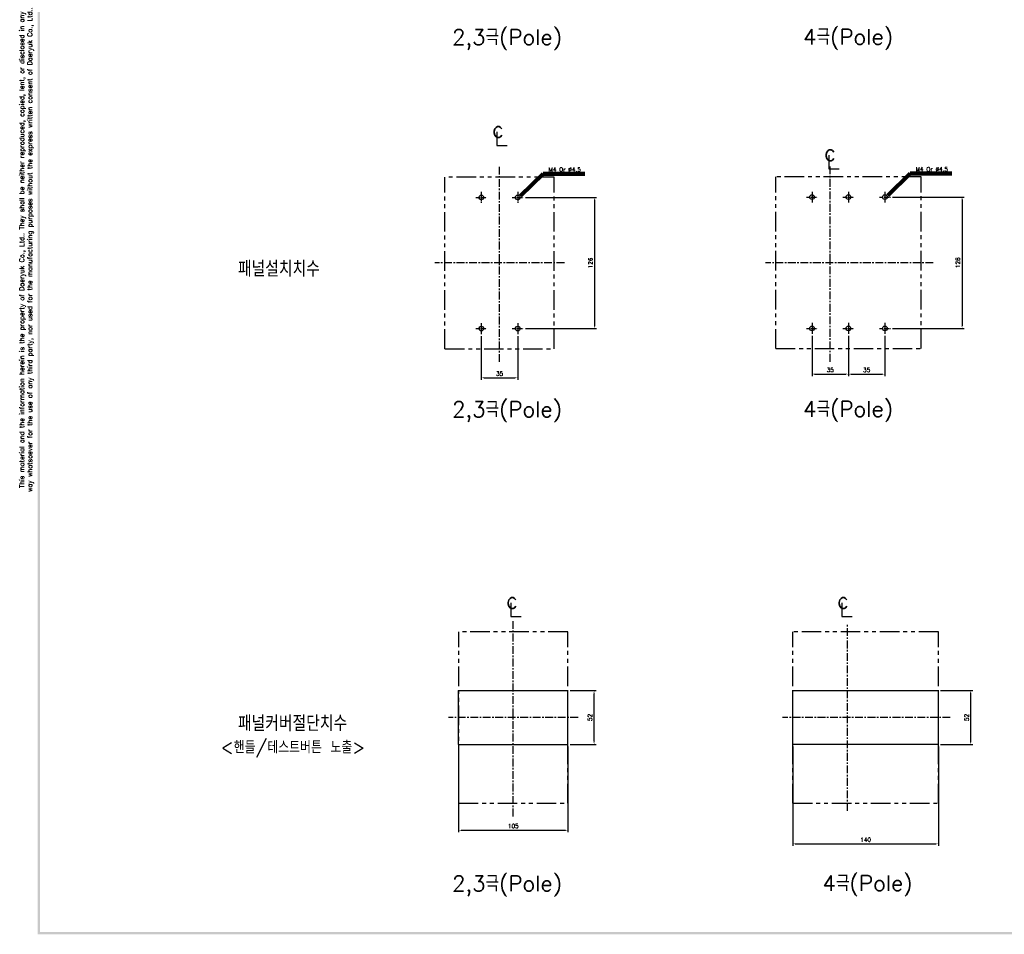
# Model space of a CAD drawing. Extents: x -444 to 2710, y -907 to 1788.
# Tile 1 of 12: x -442 to 504, y 460 to 1338. Entities that reach past the tile are written whole.
import ezdxf

# ---------------------------------------------------------------- set-up
doc = ezdxf.new("R2010")
doc.units = 0
doc.header["$LTSCALE"] = 3
doc.header["$MEASUREMENT"] = 0
doc.linetypes.add('CENTER', pattern=[2, 1.25, -0.25, 0.25, -0.25])
doc.linetypes.add('PHANTOM2', pattern=[1.25, 0.625, -0.125, 0.125, -0.125, 0.125, -0.125])
doc.layers.get('0').update_dxf_attribs({"linetype": 'CONTINUOUS'})
doc.layers.get('Defpoints').update_dxf_attribs({"linetype": 'CONTINUOUS'})
for name, color, linetype in [('AM_VIS', 7, 'CONTINUOUS'), ('cen', 1, 'CENTER'), ('CENTER', 1, 'CENTER'), ('di', 3, 'CONTINUOUS'), ('DIM', 3, 'CONTINUOUS'), ('dwg', 7, 'CONTINUOUS'), ('NOTE', 4, 'CONTINUOUS')]:
    doc.layers.add(name, color=color, linetype=linetype)
doc.styles.add('K25', font='TXT', dxfattribs={"width": 0.9, "height": 2.5, "bigfont": 'TBHAN'})
doc.styles.add('KIM', font='ROMANS.shx', dxfattribs={"height": 5, "bigfont": 'GSG1.shx'})
doc.styles.get("Standard").update_dxf_attribs({"font": 'romans.shx', "height": 4, "bigfont": 'ghs.shx'})
doc.dimstyles.get("Standard").update_dxf_attribs({"dimtxt": 0.18, "dimasz": 0.18, "dimexe": 0.18, "dimexo": 0.0625, "dimgap": 0.09, "dimtad": 0, "dimtih": 1, "dimtoh": 1, "dimdec": 4, "dimzin": 0, "dimdsep": 46, "dimtxsty": 'Standard', "dimcen": 0.09, "dimadec": 0, "dimazin": 0, "dimtfac": 1, "dimtdec": 4, "dimtofl": 0, "dimtmove": 0, "dimatfit": 3, "dimfxl": 0, "dimtolj": 1, "dimtzin": 0, "dimarcsym": 0})
doc.dimstyles.new('STANDARD$0', dxfattribs={"dimtxt": 5, "dimasz": 5, "dimexe": 1, "dimexo": 2, "dimgap": 2, "dimtad": 1, "dimdec": 4, "dimzin": 12, "dimdsep": 46, "dimtxsty": 'KIM', "dimcen": -1, "dimdle": 0.1, "dimadec": 0, "dimazin": 0, "dimtfac": 1, "dimtdec": 4, "dimtmove": 0, "dimatfit": 3, "dimfxl": 0, "dimtolj": 1, "dimtzin": 0, "dimarcsym": 0})

# ---------------------------------------------------------------- blocks, each defined once
blk = doc.blocks.new('*D21')
at = {"layer": 'Defpoints', "color": 0}
for p in [(41.9, 1167.35), (41.9, 1041.35), (110.4, 1041.35)]:
    blk.add_point(p, dxfattribs=at)
at = {"layer": 'di'}
for p, q in [((43.9, 1167.35), (112.4, 1167.35)), ((110.4, 1164.95), (110.4, 1043.75)), ((43.9, 1041.35), (112.4, 1041.35))]:
    blk.add_line(p, q, dxfattribs=at)
for points in [[(110, 1164.95), (110.8, 1164.95), (110.4, 1167.35)], [(110, 1043.75), (110.8, 1043.75), (110.4, 1041.35)]]:
    blk.add_solid(points, dxfattribs=at)
at = {"layer": 'di', "insert": (106.4, 1104.35), "char_height": 4, "attachment_point": 5, "rotation": 90}
blk.add_mtext('\\A1;126', dxfattribs=at)
blk = doc.blocks.new('*D27')
at = {"layer": 'Defpoints', "color": 0}
for p in [(394.59, 1167.59), (394.59, 1041.59), (463.4, 1041.59)]:
    blk.add_point(p, dxfattribs=at)
at = {"layer": 'di'}
for p, q in [((396.59, 1167.59), (465.4, 1167.59)), ((463.4, 1165.19), (463.4, 1043.99)), ((396.59, 1041.59), (465.4, 1041.59))]:
    blk.add_line(p, q, dxfattribs=at)
for points in [[(463, 1165.19), (463.8, 1165.19), (463.4, 1167.59)], [(463, 1043.99), (463.8, 1043.99), (463.4, 1041.59)]]:
    blk.add_solid(points, dxfattribs=at)
at = {"layer": 'di', "insert": (459.4, 1104.59), "char_height": 4, "attachment_point": 5, "rotation": 90}
blk.add_mtext('\\A1;126', dxfattribs=at)
blk = doc.blocks.new('*D28')
at = {"layer": 'Defpoints', "color": 0}
for p in [(300.77, 641.9), (440.77, 641.9), (440.77, 546.55)]:
    blk.add_point(p, dxfattribs=at)
at = {"layer": 'di'}
for p, q in [((300.77, 639.9), (300.77, 544.55)), ((440.77, 639.9), (440.77, 544.55)), ((303.17, 546.55), (438.37, 546.55))]:
    blk.add_line(p, q, dxfattribs=at)
for points in [[(303.17, 546.95), (303.17, 546.15), (300.77, 546.55)], [(438.37, 546.95), (438.37, 546.15), (440.77, 546.55)]]:
    blk.add_solid(points, dxfattribs=at)
at = {"layer": 'di', "insert": (370.77, 550.55), "char_height": 4, "attachment_point": 5}
blk.add_mtext('\\A1;140', dxfattribs=at)
blk = doc.blocks.new('*D29')
at = {"layer": 'Defpoints', "color": 0}
for p in [(440.77, 693.9), (471.8, 693.9), (440.77, 641.9)]:
    blk.add_point(p, dxfattribs=at)
at = {"layer": 'di'}
for p, q in [((442.77, 693.9), (473.8, 693.9)), ((471.8, 644.3), (471.8, 691.5)), ((442.77, 641.9), (473.8, 641.9))]:
    blk.add_line(p, q, dxfattribs=at)
for points in [[(471.4, 691.5), (472.2, 691.5), (471.8, 693.9)], [(471.4, 644.3), (472.2, 644.3), (471.8, 641.9)]]:
    blk.add_solid(points, dxfattribs=at)
at = {"layer": 'di', "insert": (467.8, 667.9), "char_height": 4, "attachment_point": 5, "rotation": 90}
blk.add_mtext('\\A1;52', dxfattribs=at)
blk = doc.blocks.new('*D55')
at = {"layer": 'Defpoints', "color": 0}
for p in [(84.79, 693.9), (109.92, 693.9), (84.79, 641.9)]:
    blk.add_point(p, dxfattribs=at)
at = {"layer": 'DIM'}
for p, q in [((86.79, 693.9), (111.92, 693.9)), ((109.92, 645.1), (109.92, 690.7)), ((86.79, 641.9), (111.92, 641.9))]:
    blk.add_line(p, q, dxfattribs=at)
for points in [[(109.39, 690.7), (110.46, 690.7), (109.92, 693.9)], [(109.39, 645.1), (110.46, 645.1), (109.92, 641.9)]]:
    blk.add_solid(points, dxfattribs=at)
at = {"layer": 'DIM', "insert": (105.92, 667.9), "char_height": 4, "attachment_point": 5, "rotation": 90}
blk.add_mtext('\\A1;52', dxfattribs=at)
blk = doc.blocks.new('*D56')
at = {"layer": 'Defpoints', "color": 0}
for p in [(-20.21, 641.9), (84.79, 641.9), (84.79, 559.63)]:
    blk.add_point(p, dxfattribs=at)
at = {"layer": 'di'}
for p, q in [((-20.21, 639.9), (-20.21, 557.63)), ((84.79, 639.9), (84.79, 557.63)), ((-17.81, 559.63), (82.39, 559.63))]:
    blk.add_line(p, q, dxfattribs=at)
for points in [[(-17.81, 560.03), (-17.81, 559.23), (-20.21, 559.63)], [(82.39, 560.03), (82.39, 559.23), (84.79, 559.63)]]:
    blk.add_solid(points, dxfattribs=at)
at = {"layer": 'di', "insert": (32.29, 563.63), "char_height": 4, "attachment_point": 5}
blk.add_mtext('\\A1;105', dxfattribs=at)
blk = doc.blocks.new('*D62')
at = {"layer": 'Defpoints', "color": 0}
for p in [(1.59, 1036.14), (36.59, 1036.14), (36.59, 994.13)]:
    blk.add_point(p, dxfattribs=at)
at = {"layer": 'di'}
for p, q in [((1.59, 1034.14), (1.59, 992.13)), ((36.59, 1034.14), (36.59, 992.13)), ((3.99, 994.13), (34.19, 994.13))]:
    blk.add_line(p, q, dxfattribs=at)
for points in [[(3.99, 994.53), (3.99, 993.73), (1.59, 994.13)], [(34.19, 994.53), (34.19, 993.73), (36.59, 994.13)]]:
    blk.add_solid(points, dxfattribs=at)
at = {"layer": 'di', "insert": (19.09, 998.13), "char_height": 4, "attachment_point": 5}
blk.add_mtext('\\A1;35', dxfattribs=at)
blk = doc.blocks.new('*D63')
at = {"layer": 'Defpoints', "color": 0}
for p in [(319.29, 1036.38), (354.29, 1036.38), (354.29, 997.68)]:
    blk.add_point(p, dxfattribs=at)
at = {"layer": 'di'}
for p, q in [((319.29, 1034.38), (319.29, 995.68)), ((354.29, 1034.38), (354.29, 995.68)), ((321.69, 997.68), (351.89, 997.68))]:
    blk.add_line(p, q, dxfattribs=at)
for points in [[(321.69, 998.08), (321.69, 997.28), (319.29, 997.68)], [(351.89, 998.08), (351.89, 997.28), (354.29, 997.68)]]:
    blk.add_solid(points, dxfattribs=at)
at = {"layer": 'di', "insert": (336.79, 1001.68), "char_height": 4, "attachment_point": 5}
blk.add_mtext('\\A1;35', dxfattribs=at)
blk = doc.blocks.new('*D64')
at = {"layer": 'Defpoints', "color": 0}
for p in [(354.29, 1036.38), (389.29, 1036.38), (389.29, 997.6)]:
    blk.add_point(p, dxfattribs=at)
at = {"layer": 'di'}
for p, q in [((354.29, 1034.38), (354.29, 995.6)), ((389.29, 1034.38), (389.29, 995.6)), ((356.69, 997.6), (386.89, 997.6))]:
    blk.add_line(p, q, dxfattribs=at)
for points in [[(356.69, 998), (356.69, 997.2), (354.29, 997.6)], [(386.89, 998), (386.89, 997.2), (389.29, 997.6)]]:
    blk.add_solid(points, dxfattribs=at)
at = {"layer": 'di', "insert": (371.79, 1001.6), "char_height": 4, "attachment_point": 5}
blk.add_mtext('\\A1;35', dxfattribs=at)

msp = doc.modelspace()

# ---------------------------------------------------------------- linework, layer by layer
for p, q in [((-20.207, 693.898), (84.793, 693.898)), ((300.766, 693.898), (440.766, 693.898)), ((300.766, 641.898), (300.766, 693.898)), ((440.766, 641.898), (440.766, 693.898)), ((-20.207, 641.898), (84.793, 641.898)), ((440.766, 641.898), (300.766, 641.898))]:
    msp.add_line(p, q)
for centre in [(1.593, 1167.347), (1.593, 1167.347), (36.593, 1167.347), (36.593, 1167.347), (319.285, 1167.586), (354.285, 1167.586), (389.285, 1167.586), (1.593, 1041.347), (1.593, 1041.347), (36.593, 1041.347), (36.593, 1041.347), (319.285, 1041.586), (354.285, 1041.586), (389.285, 1041.586)]:
    msp.add_circle(centre, 2.25)
at = {"layer": 'AM_VIS'}
for p, q in [((-20.207, 641.898), (-20.207, 693.898)), ((84.793, 641.898), (84.793, 693.898))]:
    msp.add_line(p, q, dxfattribs=at)
at = {"layer": 'cen', "ltscale": 2}
for p, q in [((19.093, 1009.341), (19.093, 1197.541)), ((336.785, 1009.58), (336.785, 1197.78)), ((336.785, 1009.58), (336.785, 1197.78)), ((81.349, 1104.347), (-43.164, 1104.347)), ((435.66, 1104.586), (274.529, 1104.586)), ((32.293, 572.892), (32.293, 761.092)), ((353.265, 578.299), (353.265, 757.497)), ((94.549, 667.898), (-29.964, 667.898)), ((452.14, 667.898), (291.009, 667.898))]:
    msp.add_line(p, q, dxfattribs=at)
at = {"layer": 'cen'}
for p, q in [((-3.715, 1167.347), (6.9, 1167.347)), ((31.285, 1167.347), (41.9, 1167.347)), ((313.978, 1167.586), (324.592, 1167.586)), ((348.978, 1167.586), (359.592, 1167.586)), ((383.978, 1167.586), (394.592, 1167.586)), ((-3.715, 1041.347), (6.9, 1041.347)), ((31.285, 1041.347), (41.9, 1041.347)), ((313.978, 1041.586), (324.592, 1041.586)), ((348.978, 1041.586), (359.592, 1041.586)), ((383.978, 1041.586), (394.592, 1041.586))]:
    msp.add_line(p, q, dxfattribs=at)
at = {"layer": 'CENTER', "ltscale": 0.5}
for p, q in [((1.593, 1172.553), (1.593, 1162.141)), ((36.593, 1172.553), (36.593, 1162.141)), ((319.285, 1172.792), (319.285, 1162.38)), ((354.285, 1172.792), (354.285, 1162.38)), ((389.285, 1172.792), (389.285, 1162.38)), ((1.593, 1046.553), (1.593, 1036.141)), ((36.593, 1046.553), (36.593, 1036.141)), ((319.285, 1046.792), (319.285, 1036.38)), ((354.285, 1046.792), (354.285, 1036.38)), ((389.285, 1046.792), (389.285, 1036.38))]:
    msp.add_line(p, q, dxfattribs=at)
at = {"layer": 'di', "linetype": 'PHANTOM2', "ltscale": 10}
for p, q in [((-33.307, 1021.947), (-33.307, 1186.747)), ((71.493, 1186.747), (-33.307, 1186.747)), ((71.493, 1021.947), (71.493, 1186.747)), ((284.385, 1022.186), (284.385, 1186.986)), ((424.185, 1186.986), (284.385, 1186.986)), ((424.185, 1022.186), (424.185, 1186.986)), ((-33.307, 1021.947), (71.493, 1021.947)), ((284.385, 1022.186), (424.185, 1022.186)), ((-20.107, 585.498), (-20.107, 750.298)), ((84.693, 750.298), (-20.107, 750.298)), ((84.693, 585.498), (84.693, 750.298)), ((300.866, 585.498), (300.866, 750.298)), ((440.666, 750.298), (300.866, 750.298)), ((440.666, 585.498), (440.666, 750.298)), ((-20.107, 585.498), (84.693, 585.498)), ((300.866, 585.498), (440.666, 585.498))]:
    msp.add_line(p, q, dxfattribs=at)
at = {"layer": 'dwg'}
for points in [[(-424.615, 459.686), (-422.315, 460.836), (-424.615, 1779.886), (-422.315, 1777.586)], [(1452.185, 459.686), (1449.885, 461.986), (-424.615, 459.686), (-422.315, 461.986)]]:
    msp.add_trace(points, dxfattribs=at)
at = {"layer": 'NOTE'}
for p, q in [((16.532, 1230.31), (16.532, 1217.271)), ((16.532, 1217.271), (26.445, 1217.271)), ((335.405, 1207.95), (335.405, 1194.91)), ((335.405, 1194.91), (345.318, 1194.91)), ((30.006, 777.972), (30.006, 764.933)), ((347.987, 777.972), (347.987, 764.933)), ((30.006, 764.933), (39.919, 764.933)), ((347.987, 764.933), (357.9, 764.933))]:
    msp.add_line(p, q, dxfattribs=at)

# ---------------------------------------------------------------- texts
at = {"layer": 'di', "insert": (-435.272, 1117.095), "char_height": 4.6, "width": 625.82844, "attachment_point": 5, "rotation": 90}
msp.add_mtext('\\A1;This material and the information herein is the property of Daeryuk Co., Ltd.. They shall be neither reproduced, copied, lent, or disclosed in any\\Pway whatsoever for the use of any third party, nor used for the manufacturing purposes without the express written consent of Daeryuk Co., Ltd..', dxfattribs=at)
at = {"layer": 'di', "char_height": 15, "attachment_point": 1}
for s, insert, width in [('{\\Fromans,hgs|c129;2,3극(Pole)}', (-26.564, 1328.718), 116.39597), ('{\\Fromans,hgs|c129;4극(Pole)}', (310.733, 1329.04), 116.39597), ('{\\Fromans,hgs|c129;패널설치치수}', (-232.199, 1106.198), 135.45529), ('{\\Fromans,hgs|c129;2,3극(Pole)}', (-26.564, 971.345), 116.39597), ('{\\Fromans,hgs|c129;4극(Pole)}', (310.733, 971.667), 116.39597), ('{\\Fromans,hgs|c129;패널커버절단치수}', (-232.199, 669.733), 177.9211), ('{\\Fromans,hgs|c129;2,3극(Pole)}', (-26.564, 515.953), 116.39597), ('{\\Fromans,hgs|c129;4극(Pole)}', (329.422, 516.276), 116.39597)]:
    msp.add_mtext(s, dxfattribs=dict(at, insert=insert, width=width))
at = {"layer": 'DIM', "char_height": 4, "attachment_point": 7}
for insert in [(66.187, 1192.12), (418.88, 1192.359)]:
    msp.add_mtext('M4 Or %%C4.5', dxfattribs=dict(at, insert=insert))
at = {"layer": 'DIM', "insert": (-248.629, 645.349), "char_height": 12, "width": 207.68749, "attachment_point": 1}
msp.add_mtext('\\pt156;{\\Fromans,hgs|c129;<핸들/테스트버튼 노출>}', dxfattribs=at)
at = {"layer": 'NOTE', "style": 'K25', "width": 0.9}
for p in [(12.1, 1224.77), (330.972, 1202.41), (25.573, 772.433), (343.554, 772.433)]:
    msp.add_text('c', height=15.85, dxfattribs=at).set_placement(p)

# ---------------------------------------------------------------- dimensions: what is measured, and where the dimension line sits
at = {"layer": 'di'}
for base, p1, p2, picture, middle in [((110.401, 1041.347), (41.9, 1167.347), (41.9, 1041.347), '*D21', (106.401, 1104.347)), ((463.402, 1041.586), (394.592, 1167.586), (394.592, 1041.586), '*D27', (459.402, 1104.586)), ((471.802, 693.898), (440.766, 641.898), (440.766, 693.898), '*D29', (467.802, 667.898))]:
    dim = msp.add_linear_dim(base=base, p1=p1, p2=p2, angle=90, dimstyle='STANDARD$0', override={"dimtxt": 4, "dimasz": 2.4, "dimexe": 2, "dimdec": 2, "dimzin": 8, "dimtxsty": 'Standard', "dimcen": 0, "dimdle": 0, "dimclrd": 256, "dimclre": 256, "dimclrt": 256, "dimadec": 2, "dimazin": 2, "dimtfac": 0.6, "dimtdec": 2, "dimtzin": 8, "dimlwd": 65535, "dimlwe": 65535}, dxfattribs=at)
    dim.commit()
    dim.dimension.update_dxf_attribs({"geometry": picture, "text_midpoint": middle})
for base, p1, p2, picture, middle in [((36.593, 994.127), (1.593, 1036.141), (36.593, 1036.141), '*D62', (19.093, 998.127)), ((354.285, 997.678), (319.285, 1036.38), (354.285, 1036.38), '*D63', (336.785, 1001.678)), ((389.285, 997.603), (354.285, 1036.38), (389.285, 1036.38), '*D64', (371.785, 1001.603)), ((84.793, 559.629), (-20.207, 641.898), (84.793, 641.898), '*D56', (32.293, 563.629))]:
    dim = msp.add_linear_dim(base=base, p1=p1, p2=p2, dimstyle='STANDARD$0', override={"dimtxt": 4, "dimasz": 2.4, "dimexe": 2, "dimdec": 2, "dimzin": 8, "dimtxsty": 'Standard', "dimcen": 0, "dimdle": 0, "dimclrd": 256, "dimclre": 256, "dimclrt": 256, "dimadec": 2, "dimazin": 2, "dimtfac": 0.6, "dimtdec": 2, "dimtzin": 8, "dimlwd": 65535, "dimlwe": 65535}, dxfattribs=at)
    dim.commit()
    dim.dimension.update_dxf_attribs({"geometry": picture, "text_midpoint": middle})
dim = msp.add_linear_dim(base=(440.766, 546.549), p1=(300.766, 641.898), p2=(440.766, 641.898), dimstyle='STANDARD$0', override={"dimtxt": 4, "dimasz": 2.4, "dimexe": 2, "dimdec": 2, "dimzin": 8, "dimtxsty": 'Standard', "dimcen": 0, "dimdle": 0, "dimclrd": 256, "dimclre": 256, "dimclrt": 256, "dimadec": 2, "dimazin": 2, "dimtfac": 0.6, "dimtdec": 2, "dimtzin": 8, "dimlwd": 65535, "dimlwe": 65535}, dxfattribs=at)
dim.commit()
dim.dimension.update_dxf_attribs({"geometry": '*D28', "text_midpoint": (370.766, 546.549), "dimtype": 160})
at = {"layer": 'DIM'}
dim = msp.add_linear_dim(base=(109.924, 693.898), p1=(84.793, 641.898), p2=(84.793, 693.898), angle=90, dimstyle='Standard', override={"dimtxt": 4, "dimasz": 3.2, "dimexe": 2, "dimexo": 2, "dimgap": 2, "dimtad": 1, "dimtih": 0, "dimtoh": 0, "dimdec": 2, "dimzin": 8, "dimcen": 0, "dimclrd": 256, "dimclre": 256, "dimclrt": 256, "dimadec": 2, "dimazin": 2, "dimtfac": 0.6, "dimtdec": 2, "dimtofl": 1, "dimtzin": 8, "dimlwd": 65535, "dimlwe": 65535, "dimarcsym": 1}, dxfattribs=at)
dim.commit()
dim.dimension.update_dxf_attribs({"geometry": '*D55', "text_midpoint": (105.924, 667.898)})

# ---------------------------------------------------------------- leaders
at = {"layer": 'DIM', "annotation_type": 0, "has_hookline": 1, "hookline_direction": 0, "text_width": 34.857}
for points in [[(39.38, 1168.921), (60.987, 1190.12), (64.187, 1190.12)], [(392.073, 1169.16), (413.68, 1190.359), (416.88, 1190.359)]]:
    msp.add_leader(points, dimstyle='Standard', override={"dimtxt": 4, "dimasz": 3.2, "dimexe": 2, "dimexo": 2, "dimgap": 2, "dimtad": 1, "dimtih": 0, "dimtoh": 0, "dimdec": 2, "dimzin": 8, "dimcen": 0, "dimclrd": 256, "dimclre": 256, "dimclrt": 256, "dimadec": 2, "dimazin": 2, "dimtfac": 0.6, "dimtdec": 2, "dimtofl": 1, "dimtzin": 8, "dimlwd": 65535, "dimlwe": 65535, "dimarcsym": 1}, dxfattribs=at)

doc.saveas('drawing.dxf')
